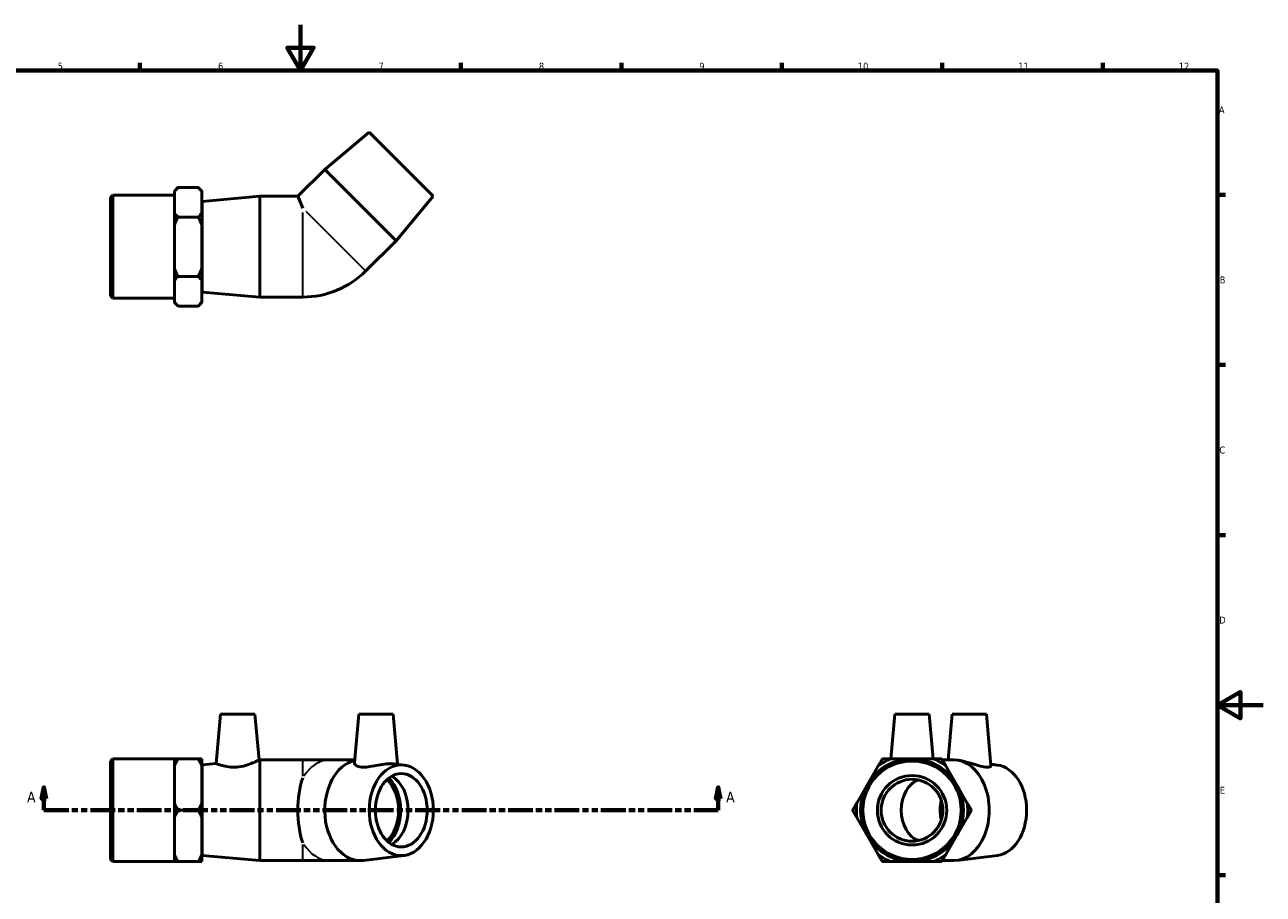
# Model space of a CAD drawing. Header units: millimetres. Extents: x 0 to 897, y -165 to 594.
# Tile 3 of 3: x 300 to 841, y 214 to 594. Entities that reach past the tile are written whole.
import ezdxf

# ---------------------------------------------------------------- set-up
doc = ezdxf.new("R2010")
doc.units = ezdxf.units.MM
doc.linetypes.add('DOUBLE_DASH_CHAIN', pattern=[1.2403, 0.6614, -0.0827, 0.1654, -0.0827, 0.1654, -0.0827])
for name, color, linetype, lineweight in [('Border (ANSI)', 7, 'Continuous', 70), ('Section Line (ANSI)', 7, 'DOUBLE_DASH_CHAIN', 70), ('Visible (ANSI)', 7, 'Continuous', 50), ('Visible Narrow (ANSI)', 7, 'Continuous', 35)]:
    doc.layers.add(name, color=color, linetype=linetype, lineweight=lineweight)
doc.styles.add('Label Text (ANSI)', font='tahoma.ttf')
doc.styles.add('Note Text (ANSI)', font='tahoma.ttf')

# ---------------------------------------------------------------- blocks, each defined once
blk = doc.blocks.new('Borders Default Border')
at = {"layer": 'Border (ANSI)'}
for p, q in [((350.42, 574), (350.42, 577.45)), ((490.58, 574), (490.58, 577.45)), ((560.67, 574), (560.67, 577.45)), ((630.75, 574), (630.75, 577.45)), ((700.83, 574), (700.83, 577.45)), ((770.92, 574), (770.92, 577.45)), ((821, 519.75), (824.45, 519.75)), ((821, 445.5), (824.45, 445.5)), ((821, 371.25), (824.45, 371.25)), ((821, 222.75), (824.45, 222.75))]:
    blk.add_line(p, q, dxfattribs=at)
at = {"layer": 'Border (ANSI)', "flags": 128}
for points in [[(420.5, 594), (420.5, 574), (414.73, 584), (426.27, 584), (420.5, 574)], [(20, 20), (20, 574), (821, 574), (821, 20), (20, 20)], [(841, 297), (821, 297), (831, 302.77), (831, 291.23), (821, 297)]]:
    blk.add_lwpolyline(points, dxfattribs=at)
at = {"layer": 'Border (ANSI)', "color": 230, "true_color": 0xff0080, "attachment_point": 7, "style": 'Note Text (ANSI)'}
for s, insert, char_height in [('5', (314.48, 574.34), 3.05), ('6', (384.49, 574.34), 3.05), ('7', (454.6, 574.4), 3.05), ('8', (524.63, 574.33), 3.05), ('9', (594.7, 574.34), 3.05), ('10', (663.96, 574.34), 3.048), ('11', (734.04, 574.4), 3.048), ('12', (804.13, 574.4), 3.048), ('A', (821.63, 555.35), 3.05), ('B', (821.99, 481.1), 3.05), ('C', (821.8, 406.8), 3.05), ('D', (821.81, 332.6), 3.05), ('E', (822.05, 258.35), 3.05)]:
    blk.add_mtext(s, dxfattribs=dict(at, insert=insert, char_height=char_height))
blk = doc.blocks.new('2dTransSection0')
at = {"layer": 'Section Line (ANSI)', "linetype": 'Continuous'}
for p, q in [((308.46, 261.15), (307.46, 256.15)), ((308.46, 256.15), (308.46, 261.15)), ((309.46, 256.15), (308.46, 261.15)), ((602.97, 261.15), (601.97, 256.15)), ((602.97, 256.15), (602.97, 261.15)), ((603.97, 256.15), (602.97, 261.15)), ((307.46, 256.15), (309.46, 256.15)), ((308.46, 251.15), (308.46, 256.15)), ((601.97, 256.15), (603.97, 256.15)), ((602.97, 251.15), (602.97, 256.15)), ((308.46, 251.15), (319.13, 251.15)), ((592.3, 251.15), (602.97, 251.15))]:
    blk.add_line(p, q, dxfattribs=at)
at = {"layer": 'Section Line (ANSI)', "linetype": 'DOUBLE_DASH_CHAIN', "ltscale": 16.346291}
blk.add_line((308.46, 251.15), (602.97, 251.15), dxfattribs=at)
at = {"layer": 'Section Line (ANSI)', "linetype": 'Continuous', "flags": 128}
for points in [[(309.46, 256.15), (308.46, 261.15), (307.46, 256.15), (309.46, 256.15)], [(603.97, 256.15), (602.97, 261.15), (601.97, 256.15), (603.97, 256.15)]]:
    blk.add_lwpolyline(points, dxfattribs=at)
at = {"layer": 'Section Line (ANSI)'}
for points in [[(309.46, 256.15), (308.46, 261.15), (307.46, 256.15), (309.46, 256.15)], [(603.97, 256.15), (602.97, 261.15), (601.97, 256.15), (603.97, 256.15)]]:
    blk.add_solid(points, dxfattribs=at)
at = {"layer": 'Section Line (ANSI)', "char_height": 4.57, "attachment_point": 7, "style": 'Label Text (ANSI)'}
for insert in [(301.1, 254.65), (606.44, 254.65)]:
    blk.add_mtext('A', dxfattribs=dict(at, insert=insert))

msp = doc.modelspace()

# ---------------------------------------------------------------- linework, layer by layer
at = {"layer": 'Visible (ANSI)'}
for p, q in [((450.53, 547.171), (431.12, 530.872)), ((450.53, 547.171), (478.531, 519.17)), ((431.12, 530.872), (419.382, 519.134)), ((431.12, 530.872), (462.232, 499.76)), ((337.531, 518.614), (338.491, 519.574)), ((338.491, 519.574), (338.491, 474.694)), ((338.491, 519.574), (365.431, 519.574)), ((365.431, 521.446), (367.031, 523.046)), ((365.431, 521.446), (365.431, 521.245)), ((365.431, 516.568), (365.431, 521.245)), ((375.831, 523.046), (367.031, 523.046)), ((377.431, 521.446), (375.831, 523.046)), ((377.431, 521.245), (377.431, 521.446)), ((377.431, 511.891), (377.431, 521.245)), ((337.531, 475.654), (337.531, 518.614)), ((365.431, 511.891), (365.431, 516.568)), ((377.531, 516.934), (402.781, 519.134)), ((377.531, 477.334), (377.531, 516.934)), ((402.781, 475.134), (402.781, 519.134)), ((402.781, 519.134), (419.382, 519.134)), ((419.382, 519.134), (421.531, 513.944)), ((478.531, 519.17), (462.232, 499.76)), ((365.431, 511.891), (365.431, 506.488)), ((375.831, 510.09), (367.031, 510.09)), ((377.431, 513.134), (377.531, 513.134)), ((377.431, 506.488), (377.431, 511.891)), ((365.431, 497.134), (365.431, 506.488)), ((377.431, 487.78), (377.431, 506.488)), ((462.232, 499.76), (448.974, 486.501)), ((365.431, 487.78), (365.431, 497.134)), ((365.431, 487.78), (365.431, 482.377)), ((377.431, 482.377), (377.431, 487.78)), ((365.431, 477.701), (365.431, 482.377)), ((375.831, 484.178), (367.031, 484.178)), ((377.431, 473.024), (377.431, 482.377)), ((365.431, 473.024), (365.431, 477.701)), ((377.431, 481.134), (377.531, 481.134)), ((377.531, 477.334), (402.781, 475.134)), ((337.531, 475.654), (338.491, 474.694)), ((338.491, 474.694), (365.431, 474.694)), ((365.431, 473.024), (365.431, 472.823)), ((365.431, 472.823), (367.031, 471.223)), ((375.831, 471.223), (367.031, 471.223)), ((377.431, 472.823), (375.831, 471.223)), ((377.431, 472.823), (377.431, 473.024)), ((402.781, 475.134), (421.531, 475.134)), ((385.644, 293.147), (383.749, 271.489)), ((385.644, 293.147), (400.644, 293.147)), ((400.644, 293.147), (402.397, 273.114)), ((445.99, 293.147), (444.127, 271.852)), ((445.99, 293.147), (460.99, 293.147)), ((460.99, 293.147), (462.909, 271.224)), ((680.116, 293.147), (678.404, 273.587)), ((680.116, 293.147), (695.116, 293.147)), ((695.116, 293.147), (696.827, 273.587)), ((705.112, 293.147), (703.362, 273.147)), ((705.112, 293.147), (720.112, 293.147)), ((720.112, 293.147), (722.084, 270.603)), ((337.531, 272.627), (338.491, 273.587)), ((337.531, 229.667), (337.531, 272.627)), ((338.491, 273.587), (338.491, 228.707)), ((338.491, 273.587), (365.431, 273.587)), ((365.431, 273.587), (365.431, 270.468)), ((365.431, 262.367), (365.431, 270.468)), ((375.831, 273.587), (367.031, 273.587)), ((377.431, 270.468), (377.431, 273.587)), ((377.431, 254.267), (377.431, 270.468)), ((377.531, 270.947), (383.749, 271.489)), ((377.531, 231.347), (377.531, 270.947)), ((402.397, 273.114), (402.781, 273.147)), ((402.781, 229.147), (402.781, 273.147)), ((402.781, 273.147), (421.531, 273.147)), ((433.418, 273.147), (421.531, 273.147)), ((444.241, 273.147), (433.418, 273.147)), ((465.75, 270.872), (461.272, 271.426)), ((672.859, 270.468), (668.182, 262.367)), ((687.616, 273.587), (678.262, 273.587)), ((696.969, 273.587), (687.616, 273.587)), ((705.797, 273.147), (700.825, 273.147)), ((707.049, 262.367), (702.372, 270.468)), ((707.556, 273.014), (707.153, 273.064)), ((724.872, 270.872), (722.03, 271.224)), ((377.431, 267.147), (377.531, 267.147)), ((365.431, 254.267), (365.431, 262.367)), ((668.182, 262.367), (663.505, 254.267)), ((711.726, 254.267), (707.049, 262.367)), ((365.431, 254.267), (365.431, 248.028)), ((377.431, 248.028), (377.431, 254.267)), ((375.831, 251.147), (367.031, 251.147)), ((365.431, 239.927), (365.431, 248.028)), ((377.431, 231.827), (377.431, 248.028)), ((663.505, 248.028), (668.182, 239.927)), ((707.049, 239.927), (711.726, 248.028)), ((365.431, 231.827), (365.431, 239.927)), ((668.182, 239.927), (672.859, 231.827)), ((702.372, 231.827), (707.049, 239.927)), ((377.431, 235.147), (377.531, 235.147)), ((337.531, 229.667), (338.491, 228.707)), ((338.491, 228.707), (365.431, 228.707)), ((365.431, 231.827), (365.431, 228.707)), ((375.831, 228.707), (367.031, 228.707)), ((377.431, 228.707), (377.431, 231.827)), ((377.531, 231.347), (402.781, 229.147)), ((402.781, 229.147), (421.531, 229.147)), ((421.531, 229.147), (433.418, 229.147)), ((446.676, 229.147), (433.418, 229.147)), ((465.75, 231.423), (448.031, 229.231)), ((678.262, 228.707), (687.616, 228.707)), ((687.616, 228.707), (696.969, 228.707)), ((705.797, 229.147), (700.825, 229.147)), ((724.872, 231.423), (707.153, 229.231))]:
    msp.add_line(p, q, dxfattribs=at)
for radius in [22.44, 21.48, 15.146, 13.5]:
    msp.add_circle((687.616, 251.147), radius, dxfattribs=at)
for centre, radius, start, end in [((421.531, 513.944), 38.81, 270, 315), ((687.616, 251.147), 24.311, 112.62824, 127.37176), ((687.616, 251.147), 24.311, 52.62824, 67.37176), ((687.616, 251.147), 24.311, 172.62824, 187.37176), ((687.616, 251.147), 24.311, 352.62824, 7.37176), ((687.616, 251.147), 24.311, 232.62824, 247.37176), ((687.616, 251.147), 24.311, 292.62824, 307.37176)]:
    msp.add_arc(centre, radius, start, end, dxfattribs=at)
for centre, major_axis, ratio, start_param, end_param in [((446.676, 251.147), (0, -22), 0.7071068, 3.3003678, 6.3704246), ((705.797, 251.147), (0, -22), 0.7071068, 0, 3.1415927), ((723.652, 251.147), (0, -19.8), 0.7071068, 0.0872393, 3.0543533), ((428.494, 251.147), (0, -22), 0.4142136, 4.0112358, 5.4135422), ((452.085, 251.147), (0, -17.247), 0.7071068, 0.6169186, 2.5246741), ((456.234, 251.147), (0, 16), 0.7071068, 3.5170163, 5.9077617), ((452.085, 251.147), (0, -16), 0.7071068, 0.5823642, 2.5592284), ((692.539, 251.147), (0, 13.6), 0.7071068, 0.2341661, 2.9074266), ((711.207, 251.147), (0, -16), 0.7071068, 4.4280202, 4.9967578)]:
    msp.add_ellipse(centre, major_axis=major_axis, ratio=ratio, start_param=start_param, end_param=end_param, dxfattribs=at)
for major_axis in [(0, -19.8), (0, -16)]:
    msp.add_ellipse((464.531, 251.147), major_axis=major_axis, ratio=0.7071068, dxfattribs=at)
for points in [[(367.031, 523.046), (366.102, 522.116), (365.431, 521.245)], [(377.431, 521.245), (376.76, 522.116), (375.831, 523.046)], [(365.431, 511.891), (366.102, 511.019), (367.031, 510.09)], [(367.031, 510.09), (366.102, 508.232), (365.431, 506.488)], [(375.831, 510.09), (376.76, 511.019), (377.431, 511.891)], [(377.431, 506.488), (376.76, 508.232), (375.831, 510.09)], [(365.431, 487.78), (366.102, 486.037), (367.031, 484.178)], [(375.831, 484.178), (376.76, 486.037), (377.431, 487.78)], [(367.031, 484.178), (366.102, 483.249), (365.431, 482.377)], [(377.431, 482.377), (376.76, 483.249), (375.831, 484.178)], [(365.431, 473.024), (366.102, 472.152), (367.031, 471.223)], [(375.831, 471.223), (376.76, 472.152), (377.431, 473.024)], [(365.431, 273.587), (366.102, 273.587), (367.031, 273.587)], [(367.031, 273.587), (366.102, 271.978), (365.431, 270.468)], [(375.831, 273.587), (376.76, 273.587), (377.431, 273.587)], [(377.431, 270.468), (376.76, 271.978), (375.831, 273.587)], [(672.859, 270.468), (673.731, 271.978), (674.66, 273.587)], [(674.66, 273.587), (676.518, 273.587), (678.262, 273.587)], [(696.969, 273.587), (698.713, 273.587), (700.571, 273.587)], [(700.571, 273.587), (701.5, 271.978), (702.372, 270.468)], [(365.431, 254.267), (366.102, 252.757), (367.031, 251.147)], [(375.831, 251.147), (376.76, 252.757), (377.431, 254.267)], [(661.704, 251.147), (662.633, 252.757), (663.505, 254.267)], [(711.726, 254.267), (712.598, 252.757), (713.527, 251.147)], [(367.031, 251.147), (366.102, 249.538), (365.431, 248.028)], [(377.431, 248.028), (376.76, 249.538), (375.831, 251.147)], [(663.505, 248.028), (662.633, 249.538), (661.704, 251.147)], [(713.527, 251.147), (712.598, 249.538), (711.726, 248.028)], [(365.431, 231.827), (366.102, 230.317), (367.031, 228.707)], [(367.031, 228.707), (366.102, 228.707), (365.431, 228.707)], [(375.831, 228.707), (376.76, 230.317), (377.431, 231.827)], [(377.431, 228.707), (376.76, 228.707), (375.831, 228.707)], [(674.66, 228.707), (673.731, 230.317), (672.859, 231.827)], [(678.262, 228.707), (676.518, 228.707), (674.66, 228.707)], [(700.571, 228.707), (698.713, 228.707), (696.969, 228.707)], [(702.372, 231.827), (701.5, 230.317), (700.571, 228.707)]]:
    msp.add_rational_spline(points, [1, 1.00258170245, 1], degree=2, dxfattribs=at)
for points, knots in [([(392.706, 270.005), (391.551, 269.915), (390.333, 269.944), (388.119, 270.202), (387.123, 270.421), (385.557, 270.842), (384.877, 271.073), (383.973, 271.398), (383.749, 271.489), (383.749, 271.489)], [0, 0, 0, 0, 0.3477064, 0.3477064, 0.6954128, 0.6954128, 1.0460385, 1.0460385, 1.3966642, 1.3966642, 1.3966642, 1.3966642]), ([(402.397, 273.114), (402.397, 273.114), (402.149, 272.98), (401.172, 272.49), (400.444, 272.138), (398.761, 271.428), (397.679, 271.018), (395.283, 270.351), (393.965, 270.103), (392.706, 270.005)], [4.2882193, 4.2882193, 4.2882193, 4.2882193, 4.6565132, 4.6565132, 5.0248072, 5.0248072, 5.4039587, 5.4039587, 5.7831101, 5.7831101, 5.7831101, 5.7831101]), ([(461.27, 271.424), (460.927, 271.467), (460.543, 271.489), (459.307, 271.489), (458.27, 271.398), (456.011, 271.073), (454.788, 270.842), (452.5, 270.421), (451.272, 270.202), (448.982, 269.944), (447.921, 269.915), (446.147, 270.103), (445.374, 270.351), (444.362, 271.018), (444.121, 271.428), (444.124, 271.809), (444.126, 271.83), (444.127, 271.852)], [1.222763, 1.222763, 1.222763, 1.222763, 1.3966642, 1.3966642, 1.74729, 1.74729, 2.0979157, 2.0979157, 2.4456221, 2.4456221, 2.7933285, 2.7933285, 3.1724799, 3.1724799, 3.5516314, 3.5516314, 3.5740254, 3.5740254, 3.5740254, 3.5740254]), ([(722.084, 270.603), (722.101, 270.402), (721.919, 270.196), (721.096, 269.944), (720.434, 269.915), (718.794, 270.103), (717.704, 270.351), (715.327, 271.018), (714.039, 271.428), (711.651, 272.138), (710.385, 272.49), (708.631, 272.855), (708.076, 272.948), (707.558, 273.012)], [2.1130265, 2.1130265, 2.1130265, 2.1130265, 2.4456221, 2.4456221, 2.7933285, 2.7933285, 3.1724799, 3.1724799, 3.5516314, 3.5516314, 3.9199254, 3.9199254, 4.0998622, 4.0998622, 4.0998622, 4.0998622])]:
    msp.add_open_spline(points, degree=3, knots=knots, dxfattribs=at)
at = {"layer": 'Visible Narrow (ANSI)'}
for p, q in [((421.531, 475.298), (421.531, 512.092)), ((422.841, 512.634), (448.858, 486.617)), ((421.531, 266.057), (421.531, 273.127)), ((421.531, 229.168), (421.531, 236.238))]:
    msp.add_line(p, q, dxfattribs=at)
for major_axis, start_param, end_param in [((0, 22), 0.0434822, 0.826161), ((0, -22), 5.4570243, 6.2397032)]:
    msp.add_ellipse((433.418, 251.147), major_axis=major_axis, ratio=0.7071068, start_param=start_param, end_param=end_param, dxfattribs=at)

# ---------------------------------------------------------------- block references
msp.add_blockref('Borders Default Border', (0, 0))
at = {"layer": 'Section Line (ANSI)'}
msp.add_blockref('2dTransSection0', (0, 0), dxfattribs=at)

doc.saveas('drawing.dxf')
